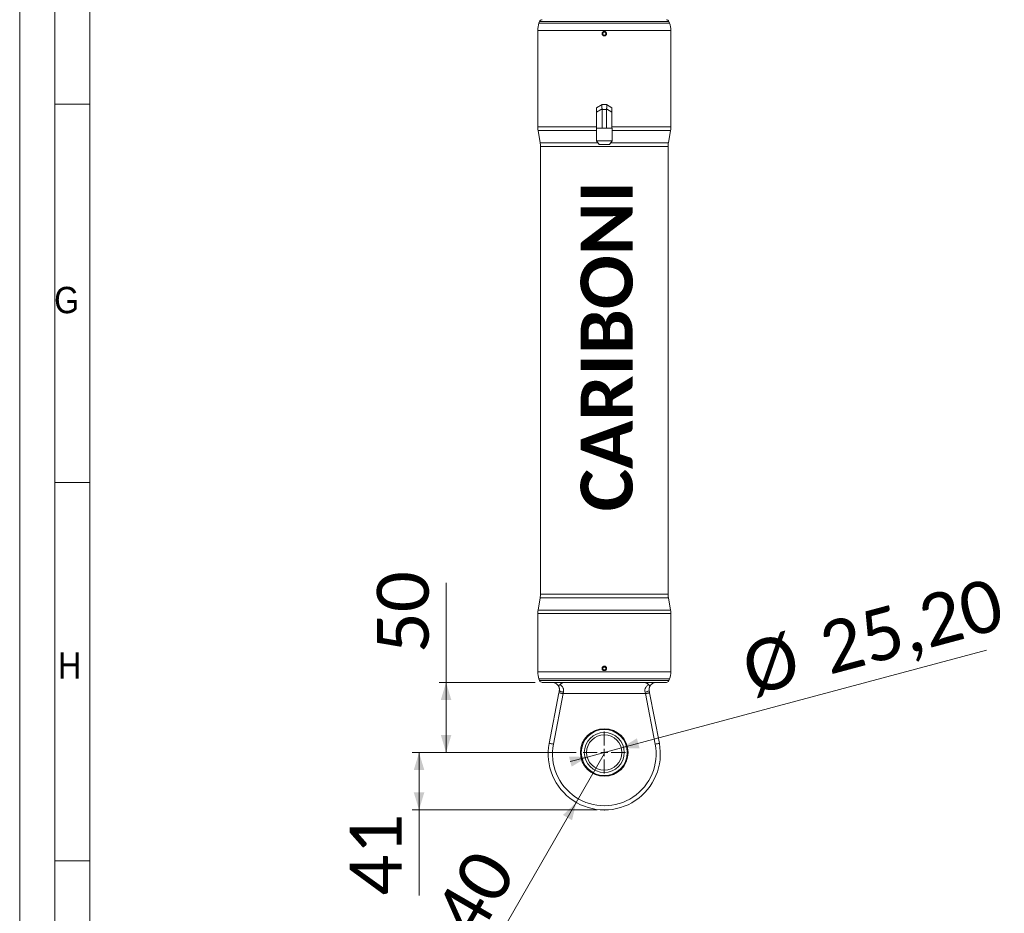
# Model space of a CAD drawing. Header units: millimetres. Extents: x 50 to 4179, y 50 to 2920.
# Tile 4 of 16: x 50 to 752, y 672 to 1310. Entities that reach past the tile are written whole.
import ezdxf

# ---------------------------------------------------------------- set-up
doc = ezdxf.new("R2010")
doc.units = ezdxf.units.MM
doc.header["$LTSCALE"] = 5
doc.header["$PDSIZE"] = -1
doc.linetypes.add('SLD-Solido', pattern=[0])
doc.styles.add('SLDTEXTSTYLE0', font='CALIBRIB.TTF')
doc.styles.add('SLDTEXTSTYLE1', font='GOTHIC.TTF', dxfattribs={"width": 0.913})
doc.styles.add('SLDTEXTSTYLE4', font='CALIBRI.TTF')
doc.dimstyles.new('SLDDIMSTYLE0', dxfattribs={"dimtxt": 37.041667, "dimasz": 12.5, "dimexe": 0, "dimexo": 0.0625, "dimgap": 9.260417, "dimtad": 1, "dimrnd": 1e-09, "dimzin": 12, "dimdsep": 46, "dimtxsty": 'SLDTEXTSTYLE0', "dimsah": 1, "dimcen": 0.09, "dimadec": 0, "dimazin": 3, "dimtfac": 1, "dimtofl": 0, "dimtmove": 0, "dimatfit": 3, "dimfxl": 0, "dimfrac": 2, "dimtolj": 1, "dimtzin": 12, "dimarcsym": 0})
doc.dimstyles.new('SLDDIMSTYLE1', dxfattribs={"dimtxt": 37.041667, "dimasz": 12.5, "dimexe": 0, "dimexo": 0.0625, "dimgap": 9.260417, "dimtad": 1, "dimrnd": 1e-09, "dimzin": 12, "dimdsep": 46, "dimtxsty": 'SLDTEXTSTYLE0', "dimsah": 1, "dimcen": 0, "dimadec": 0, "dimazin": 3, "dimtfac": 1, "dimtmove": 0, "dimatfit": 3, "dimfxl": 0, "dimfrac": 2, "dimtolj": 1, "dimtzin": 12, "dimarcsym": 0})
doc.dimstyles.new('SLDDIMSTYLE3', dxfattribs={"dimtxt": 37.041667, "dimasz": 12.5, "dimexe": 0, "dimexo": 0.0625, "dimgap": 9.260417, "dimtad": 1, "dimrnd": 1e-09, "dimzin": 12, "dimdsep": 46, "dimtxsty": 'SLDTEXTSTYLE0', "dimsah": 1, "dimcen": 0, "dimadec": 0, "dimazin": 3, "dimtfac": 1, "dimtofl": 0, "dimtmove": 0, "dimatfit": 3, "dimfxl": 0, "dimfrac": 2, "dimtolj": 1, "dimtzin": 12, "dimarcsym": 0})

# ---------------------------------------------------------------- blocks, each defined once
blk = doc.blocks.new('_D_2')
at = {"color": 7, "linetype": 'SLD-Solido', "lineweight": 0}
for p, q in [((446.97, 787.22), (329.91, 787.22)), ((334.91, 746.22), (334.91, 787.22)), ((462.07, 746.22), (329.91, 746.22)), ((334.91, 746.22), (334.91, 685.05))]:
    blk.add_line(p, q, dxfattribs=at)
for points in [[(334.91, 787.22), (331.16, 774.72), (338.66, 774.72)], [(334.91, 746.22), (338.66, 758.72), (331.16, 758.72)]]:
    blk.add_solid(points, dxfattribs=at)
at = {"color": 7, "linetype": 'SLD-Solido', "lineweight": 0, "insert": (285.52, 685.05), "char_height": 37.042, "attachment_point": 1, "rotation": 90, "style": 'SLDTEXTSTYLE4'}
blk.add_mtext('41', dxfattribs=at)
blk = doc.blocks.new('_D_3')
at = {"color": 7, "linetype": 'SLD-Solido', "lineweight": 0}
for p, q in [((479.24, 790.48), (739.69, 860.27)), ((479.24, 790.48), (454.9, 783.96)), ((454.9, 783.96), (442.82, 780.73))]:
    blk.add_line(p, q, dxfattribs=at)
for points in [[(479.24, 790.48), (492.28, 790.1), (490.34, 797.34)], [(454.9, 783.96), (441.85, 784.35), (443.79, 777.1)]]:
    blk.add_solid(points, dxfattribs=at)
at = {"color": 7, "linetype": 'SLD-Solido', "lineweight": 0, "char_height": 37.042, "attachment_point": 1, "rotation": 15, "style": 'SLDTEXTSTYLE4'}
for s, insert in [('25,20', (617.94, 878.39)), ('%%c', (562.61, 863.56))]:
    blk.add_mtext(s, dxfattribs=dict(at, insert=insert))
blk = doc.blocks.new('_D_7')
at = {"color": 7, "linetype": 'SLD-Solido', "lineweight": 0}
for p, q in [((354.2, 837.22), (354.2, 908.2)), ((417.79, 837.22), (349.2, 837.22)), ((354.2, 787.22), (354.2, 837.22)), ((446.97, 787.22), (349.2, 787.22))]:
    blk.add_line(p, q, dxfattribs=at)
for points in [[(354.2, 837.22), (350.45, 824.72), (357.95, 824.72)], [(354.2, 787.22), (357.95, 799.72), (350.45, 799.72)]]:
    blk.add_solid(points, dxfattribs=at)
at = {"color": 7, "linetype": 'SLD-Solido', "lineweight": 0, "insert": (304.81, 858.12), "char_height": 37.042, "attachment_point": 1, "rotation": 90, "style": 'SLDTEXTSTYLE4'}
blk.add_mtext('50', dxfattribs=at)
blk = doc.blocks.new('_D_8')
at = {"color": 7, "linetype": 'SLD-Solido', "lineweight": 0}
for q in [(467.07, 786.22), (370.3, 618.62)]:
    blk.add_line((447.07, 751.58), q, dxfattribs=at)
blk.add_solid([(447.07, 751.58), (437.57, 742.63), (444.06, 738.88)], dxfattribs=at)
at = {"color": 7, "linetype": 'SLD-Solido', "lineweight": 0, "insert": (328, 643.05), "char_height": 37.042, "attachment_point": 1, "rotation": 60, "style": 'SLDTEXTSTYLE4'}
blk.add_mtext('R40', dxfattribs=at)
blk = doc.blocks.new('SW_CENTERMARKSYMBOL_0')
at = {"color": 0, "linetype": 'SLD-Solido', "lineweight": 0}
for p, q in [((0, 5), (0, 15.1)), ((-5, 0), (-15.1, 0)), ((0, 0), (-2.5, 0)), ((0, 0), (0, 2.5)), ((0, 0), (0, -2.5)), ((0, 0), (2.5, 0)), ((5, 0), (15.1, 0)), ((0, -5), (0, -15.1))]:
    blk.add_line(p, q, dxfattribs=at)

msp = doc.modelspace()

# ---------------------------------------------------------------- linework, layer by layer
at = {"color": 7, "linetype": 'SLD-Solido', "lineweight": 0}
for p, q in [((50, 2920), (50, 50)), ((75, 2895), (75, 75)), ((100, 1250), (75, 1250)), ((75, 980), (100, 980)), ((75, 710), (100, 710))]:
    msp.add_line(p, q, dxfattribs=at)
at = {"color": 7, "linetype": 'SLD-Solido', "lineweight": 15}
for p, q in [((100, 2870), (100, 100)), ((420.907, 1308.907), (420.471, 1307.708)), ((513.662, 1307.708), (513.225, 1308.907)), ((419.566, 1302.578), (419.566, 1233.788)), ((466.489, 1301.223), (465.912, 1300.223)), ((465.912, 1300.223), (466.489, 1299.223)), ((467.644, 1301.223), (466.489, 1301.223)), ((468.221, 1300.223), (467.644, 1301.223)), ((467.644, 1299.223), (468.221, 1300.223)), ((514.566, 1233.788), (514.566, 1302.578)), ((466.489, 1299.223), (467.644, 1299.223)), ((461.566, 1247.398), (465.542, 1249.694)), ((461.566, 1244.223), (461.566, 1247.398)), ((465.542, 1246.518), (461.566, 1244.223)), ((461.566, 1244.223), (461.566, 1232.723)), ((465.542, 1249.694), (465.593, 1249.723)), ((465.593, 1249.723), (468.54, 1249.723)), ((465.593, 1246.056), (465.593, 1232.723)), ((468.54, 1246.056), (465.593, 1246.056)), ((468.54, 1246.056), (468.54, 1232.723)), ((468.591, 1249.694), (472.566, 1247.398)), ((472.566, 1244.223), (468.591, 1246.518)), ((472.566, 1247.398), (472.566, 1244.223)), ((472.566, 1244.223), (472.566, 1232.723)), ((419.794, 1231.183), (421.338, 1222.425)), ((461.51, 1232.723), (461.51, 1223.804)), ((461.51, 1232.723), (461.566, 1232.723)), ((461.566, 1232.723), (463.633, 1232.723)), ((463.633, 1232.723), (464.999, 1232.723)), ((464.999, 1232.723), (465.593, 1232.723)), ((465.593, 1232.723), (466.278, 1232.723)), ((466.278, 1232.723), (467.855, 1232.723)), ((467.855, 1232.723), (468.54, 1232.723)), ((469.133, 1232.723), (468.54, 1232.723)), ((469.133, 1232.723), (470.499, 1232.723)), ((472.566, 1232.723), (470.499, 1232.723)), ((472.566, 1232.723), (472.623, 1232.723)), ((472.623, 1223.804), (472.623, 1232.723)), ((512.794, 1222.425), (514.338, 1231.183)), ((461.51, 1223.804), (463.455, 1221.223)), ((461.51, 1223.804), (472.623, 1223.804)), ((470.678, 1221.223), (472.623, 1223.804)), ((421.566, 1219.821), (421.566, 900.283)), ((470.678, 1221.223), (463.455, 1221.223)), ((512.566, 900.283), (512.566, 1219.821)), ((421.338, 897.678), (419.794, 888.92)), ((514.338, 888.92), (512.794, 897.678)), ((419.566, 886.315), (419.566, 844.868)), ((514.566, 844.868), (514.566, 886.315)), ((466.489, 848.223), (465.912, 847.223)), ((465.912, 847.223), (466.489, 846.223)), ((467.644, 848.223), (466.489, 848.223)), ((466.489, 846.223), (467.644, 846.223)), ((468.221, 847.223), (467.644, 848.223)), ((467.644, 846.223), (468.221, 847.223)), ((420.471, 839.737), (420.907, 838.539)), ((511.346, 837.223), (422.787, 837.223)), ((513.225, 838.539), (513.662, 839.737)), ((427.782, 793.755), (434.69, 829.788)), ((437.637, 829.223), (430.728, 793.19)), ((496.496, 829.223), (437.637, 829.223)), ((503.404, 793.19), (496.496, 829.223)), ((499.442, 829.788), (506.351, 793.755))]:
    msp.add_line(p, q, dxfattribs=at)
at = {"color": 8, "linetype": 'SLD-Solido', "lineweight": 15}
for p, q in [((420.471, 1307.708), (513.662, 1307.708)), ((513.225, 1308.907), (420.907, 1308.907)), ((514.566, 1302.578), (419.566, 1302.578)), ((419.566, 1233.788), (461.566, 1233.788)), ((461.51, 1231.183), (419.794, 1231.183)), ((472.566, 1233.788), (514.566, 1233.788)), ((514.338, 1231.183), (472.623, 1231.183)), ((421.338, 1222.425), (462.549, 1222.425)), ((471.584, 1222.425), (512.794, 1222.425)), ((512.566, 1219.821), (421.566, 1219.821)), ((421.566, 900.283), (512.566, 900.283)), ((512.794, 897.678), (421.338, 897.678)), ((514.566, 886.315), (419.566, 886.315)), ((419.794, 888.92), (514.338, 888.92)), ((419.566, 844.868), (514.566, 844.868)), ((513.662, 839.737), (420.471, 839.737)), ((420.907, 838.539), (513.225, 838.539))]:
    msp.add_line(p, q, dxfattribs=at)
at = {"color": 7, "linetype": 'SLD-Solido', "lineweight": 15, "flags": 128}
for points in [[(468.54, 1249.723), (468.546, 1249.72), (468.563, 1249.71), (468.591, 1249.694)], [(434.69, 829.788), (434.786, 830.287), (434.882, 830.785), (434.977, 831.281)], [(434.69, 829.788), (434.747, 829.777), (434.915, 829.745), (435.187, 829.693), (435.553, 829.622), (436, 829.537), (436.509, 829.439), (437.062, 829.333), (437.637, 829.223)], [(437.923, 830.309), (437.828, 829.948), (437.733, 829.586), (437.637, 829.223)], [(496.496, 829.223), (496.4, 829.586), (496.305, 829.948), (496.209, 830.309)], [(499.442, 829.788), (499.386, 829.777), (499.218, 829.745), (498.946, 829.693), (498.579, 829.622), (498.133, 829.537), (497.623, 829.439), (497.071, 829.333), (496.496, 829.223)], [(499.156, 831.281), (499.251, 830.785), (499.346, 830.287), (499.442, 829.788)], [(427.782, 793.755), (427.838, 793.744), (428.006, 793.712), (428.278, 793.66), (428.645, 793.59), (429.091, 793.504), (429.601, 793.406), (430.153, 793.3), (430.728, 793.19)], [(506.351, 793.755), (506.294, 793.744), (506.126, 793.712), (505.854, 793.66), (505.488, 793.59), (505.041, 793.504), (504.532, 793.406), (503.979, 793.3), (503.404, 793.19)]]:
    msp.add_lwpolyline(points, dxfattribs=at)
at = {"color": 7, "linetype": 'SLD-Solido', "lineweight": 15}
for centre, radius in [((467.066, 1300.223), 1.307), ((467.066, 847.223), 1.307), ((467.066, 787.223), 17), ((467.066, 787.223), 16.425), ((467.066, 787.223), 14.283), ((467.066, 787.223), 12.6)]:
    msp.add_circle(centre, radius, dxfattribs=at)
for centre, radius, start, end in [((434.566, 1302.578), 15, 160, 180), ((422.787, 1308.223), 2, 90, 160), ((511.346, 1308.223), 2, 20, 90), ((499.566, 1302.578), 15, 0, 20), ((434.566, 1233.788), 15, 180, 190), ((499.566, 1233.788), 15, 350, 0), ((406.566, 1219.82), 15, 0, 10), ((527.566, 1219.82), 15, 170, 180), ((406.566, 900.283), 15, 350, 0), ((527.566, 900.283), 15, 180, 190), ((434.566, 886.315), 15, 170, 180), ((499.566, 886.315), 15, 0, 10), ((434.566, 844.868), 15, 180, 200), ((499.566, 844.868), 15, 340, 0), ((422.787, 839.223), 2, 200, 270), ((511.346, 839.223), 2, 270, 340), ((438.319, 836.458), 6.161, 237.154242, 266.320674), ((495.814, 836.458), 6.161, 273.679326, 302.845758), ((467.066, 786.223), 40, 169.146301, 10.853699), ((467.066, 786.223), 37, 169.146301, 10.853699)]:
    msp.add_arc(centre, radius, start, end, dxfattribs=at)
for centre, major_axis, ratio, start_param, end_param in [((466.575, 1246.056), (-0.981, 3.659), 0.236068, 0.0631701, 1.3812861), ((459.242, 1246.056), (6.351, 0), 0.5773503, 0, 0.1263401), ((474.891, 1246.056), (6.351, 0), 0.5773503, 3.0152525, 3.1415927), ((467.558, 1246.056), (0.981, 3.659), 0.236068, 4.9018992, 6.2200152)]:
    msp.add_ellipse(centre, major_axis=major_axis, ratio=ratio, start_param=start_param, end_param=end_param, dxfattribs=at)
for points, knots in [([(467.066, 1301.823), (467.11, 1301.822), (467.199, 1301.82), (467.33, 1301.803), (467.463, 1301.775), (467.636, 1301.723), (467.801, 1301.649), (467.954, 1301.556), (468.1, 1301.45), (468.231, 1301.326), (468.346, 1301.187), (468.423, 1301.075), (468.49, 1300.957), (468.546, 1300.837), (468.593, 1300.709), (468.64, 1300.535), (468.665, 1300.356), (468.668, 1300.176), (468.655, 1299.997), (468.619, 1299.82), (468.562, 1299.649), (468.491, 1299.484), (468.398, 1299.329), (468.288, 1299.187), (468.166, 1299.055), (468.027, 1298.938), (467.876, 1298.841), (467.717, 1298.756), (467.548, 1298.693), (467.373, 1298.651), (467.195, 1298.624), (467.014, 1298.619), (466.835, 1298.638), (466.659, 1298.671), (466.487, 1298.727), (466.324, 1298.803), (466.168, 1298.893), (466.024, 1299.003), (465.896, 1299.129), (465.808, 1299.232), (465.728, 1299.342), (465.66, 1299.456), (465.6, 1299.578), (465.534, 1299.746), (465.491, 1299.921), (465.469, 1300.1), (465.463, 1300.28), (465.48, 1300.459), (465.518, 1300.635), (465.572, 1300.807), (465.647, 1300.971), (465.742, 1301.124), (465.849, 1301.268), (465.975, 1301.399), (466.115, 1301.512), (466.264, 1301.612), (466.425, 1301.693), (466.595, 1301.754), (466.738, 1301.791), (466.897, 1301.818), (467.01, 1301.821), (467.066, 1301.823)], [0, 0, 0, 0, 0.0131849, 0.0263688, 0.0395551, 0.0536924, 0.0800369, 0.0932257, 0.1073624, 0.1337122, 0.1469036, 0.1610519, 0.1742425, 0.1874306, 0.2006261, 0.2147686, 0.2411245, 0.2543076, 0.2684508, 0.2947869, 0.3079735, 0.322106, 0.3484506, 0.3616375, 0.3757731, 0.4021387, 0.415329, 0.4294699, 0.4558325, 0.4690237, 0.4831675, 0.5095148, 0.5226994, 0.5368377, 0.5631788, 0.5763579, 0.5904961, 0.6168448, 0.6300311, 0.6441689, 0.6573654, 0.6705556, 0.6837446, 0.697894, 0.7242483, 0.7374425, 0.7515819, 0.777928, 0.7911105, 0.8052441, 0.8315863, 0.8447719, 0.8589111, 0.8852677, 0.8984543, 0.9125985, 0.9389559, 0.9521486, 0.9662938, 0.9830524, 1, 1, 1, 1]), ([(467.066, 848.823), (467.246, 848.805), (467.606, 848.77), (468.085, 848.494), (468.449, 848.088), (468.657, 847.581), (468.686, 847.035), (468.532, 846.509), (468.214, 846.064), (467.766, 845.75), (467.239, 845.601), (466.692, 845.636), (466.188, 845.849), (465.783, 846.217), (465.522, 846.698), (465.436, 847.239), (465.533, 847.777), (465.803, 848.254), (466.215, 848.612), (466.661, 848.797), (466.953, 848.816), (467.066, 848.823)], [0, 0, 0, 0, 0.0536675, 0.1073354, 0.1610221, 0.2147254, 0.2683941, 0.3220594, 0.3757253, 0.4294194, 0.483114, 0.5367822, 0.5904383, 0.6441175, 0.6978185, 0.7515046, 0.8051652, 0.8588212, 0.9125075, 0.9662063, 1, 1, 1, 1]), ([(430.066, 837.223), (430.071, 837.223), (430.079, 837.223), (430.15, 837.222), (430.264, 837.22), (430.424, 837.211), (430.632, 837.193), (430.888, 837.157), (431.192, 837.099), (431.798, 836.931), (432.713, 836.621), (433.613, 835.713), (433.947, 835.375)], [0, 0, 0, 0, 0.0747832, 0.1497514, 0.2248124, 0.3000609, 0.3763934, 0.4528341, 0.529632, 0.6065745, 0.8537145, 1, 1, 1, 1]), ([(435.488, 835.683), (435.671, 835.882), (436.042, 836.282), (436.737, 836.747), (437.568, 837.085), (438.328, 837.212), (438.787, 837.221), (438.906, 837.223)], [0, 0, 0, 0, 0.1965051, 0.3963618, 0.6503878, 0.9095636, 1, 1, 1, 1]), ([(495.227, 837.223), (495.441, 837.216), (495.871, 837.202), (496.492, 837.082), (497.093, 836.88), (497.656, 836.58), (498.181, 836.193), (498.49, 835.854), (498.645, 835.683)], [0, 0, 0, 0, 0.1638272, 0.3287582, 0.4975972, 0.6680197, 0.833044, 1, 1, 1, 1]), ([(500.185, 835.375), (500.353, 835.562), (500.826, 836.089), (501.583, 836.591), (502.24, 836.89), (502.831, 837.078), (503.237, 837.159), (503.555, 837.198), (503.751, 837.214), (503.901, 837.221), (504.005, 837.223), (504.058, 837.223), (504.064, 837.223), (504.066, 837.223)], [0, 0, 0, 0, 0.0737699, 0.2076075, 0.3444497, 0.418503, 0.5670359, 0.642228, 0.7175244, 0.7934696, 0.8697103, 0.9460489, 1, 1, 1, 1]), ([(433.947, 835.375), (434.071, 835.264), (434.317, 835.042), (434.807, 835.092), (435.203, 835.359), (435.44, 835.629), (435.488, 835.683)], [0, 0, 0, 0, 0.26267253, 0.52371933, 0.90401338, 1, 1, 1, 1]), ([(434.977, 831.281), (434.995, 831.389), (435.033, 831.605), (435.061, 831.929), (435.07, 832.249), (435.06, 832.516), (435.036, 832.795), (434.996, 833.083), (434.926, 833.417), (434.836, 833.735), (434.717, 834.072), (434.592, 834.355), (434.456, 834.622), (434.325, 834.847), (434.152, 835.112), (434.022, 835.279), (433.947, 835.375)], [0, 0, 0, 0, 0.0597013, 0.1199606, 0.1818942, 0.244363, 0.2786419, 0.3526587, 0.4272442, 0.5032953, 0.5797358, 0.6835753, 0.735665, 0.8146176, 0.8937602, 1, 1, 1, 1]), ([(435.488, 835.683), (435.596, 835.609), (435.812, 835.459), (436.156, 835.184), (436.453, 834.915), (436.703, 834.657), (436.884, 834.452), (437.058, 834.236), (437.224, 834.007), (437.381, 833.766), (437.584, 833.412), (437.784, 832.972), (437.943, 832.458), (438.044, 831.941), (438.075, 831.472), (438.055, 831.04), (438.019, 830.754), (437.973, 830.509), (437.94, 830.376), (437.923, 830.309)], [0, 0, 0, 0, 0.0690049, 0.1381488, 0.2291781, 0.2748504, 0.3207062, 0.3668642, 0.4134838, 0.4604238, 0.5074885, 0.610626, 0.6883007, 0.7551639, 0.8474877, 0.8943432, 0.94188, 0.9708901, 1, 1, 1, 1]), ([(496.209, 830.309), (496.132, 830.756), (496.033, 831.327), (496.148, 832.432), (496.637, 833.816), (497.648, 834.968), (498.431, 835.53), (498.645, 835.683)], [0, 0, 0, 0, 0.191691, 0.2448917, 0.4923442, 0.8613613, 1, 1, 1, 1]), ([(498.645, 835.683), (498.759, 835.561), (498.99, 835.312), (499.313, 835.129), (499.591, 835.067), (499.808, 835.093), (500.011, 835.189), (500.126, 835.312), (500.185, 835.375)], [0, 0, 0, 0, 0.2251068, 0.4584159, 0.5995254, 0.7440943, 0.8700451, 1, 1, 1, 1]), ([(500.185, 835.375), (500.112, 835.281), (499.966, 835.094), (499.796, 834.829), (499.667, 834.602), (499.543, 834.361), (499.418, 834.078), (499.299, 833.743), (499.219, 833.462), (499.145, 833.128), (499.095, 832.804), (499.069, 832.458), (499.064, 832.173), (499.075, 831.877), (499.104, 831.578), (499.139, 831.378), (499.156, 831.281)], [0, 0, 0, 0, 0.1040431, 0.2084105, 0.2612309, 0.3141335, 0.4202646, 0.4945126, 0.5690986, 0.6212738, 0.7213446, 0.7767099, 0.8323899, 0.8891746, 0.9464145, 1, 1, 1, 1])]:
    msp.add_open_spline(points, degree=3, knots=knots, dxfattribs=at)
at = {"color": 7, "linetype": 'Continuous', "lineweight": 0}
msp.add_point((467.066, 746.223), dxfattribs=at)

# ---------------------------------------------------------------- block references
at = {"color": 7, "linetype": 'SLD-Solido', "lineweight": 0}
msp.add_blockref('SW_CENTERMARKSYMBOL_0', (467.066, 787.223), dxfattribs=at)

# ---------------------------------------------------------------- texts
at = {"color": 7, "linetype": 'Continuous', "lineweight": 0, "insert": (450.198, 959.294), "char_height": 37.0417, "attachment_point": 1, "rotation": 90, "style": 'SLDTEXTSTYLE0'}
msp.add_mtext('CARIBONI', dxfattribs=at)
at = {"color": 7, "linetype": 'Continuous', "lineweight": 0, "char_height": 18.81, "attachment_point": 1, "style": 'SLDTEXTSTYLE1'}
for s, insert in [('G', (74.578, 1119.547)), ('H', (77.337, 858.748))]:
    msp.add_mtext(s, dxfattribs=dict(at, insert=insert))

# ---------------------------------------------------------------- dimensions: what is measured, and where the dimension line sits
at = {"color": 7, "linetype": 'SLD-Solido', "lineweight": 0}
for base, p1, p2, picture, middle in [((354.196, 837.223), (451.966, 787.223), (422.787, 837.223), '_D_7', (354.196, 883.16)), ((334.909, 787.223), (467.066, 746.223), (451.966, 787.223), '_D_2', (334.909, 710.09))]:
    dim = msp.add_linear_dim(base=base, p1=p1, p2=p2, angle=90, dimstyle='SLDDIMSTYLE0', dxfattribs=at)
    dim.commit()
    dim.dimension.update_dxf_attribs({"geometry": picture, "text_midpoint": middle, "dimtype": 160})
dim = msp.add_diameter_dim_2p(p1=(479.237, 790.484), p2=(454.896, 783.962), dimstyle='SLDDIMSTYLE1', dxfattribs=at)
dim.commit()
dim.dimension.update_dxf_attribs({"geometry": '_D_3', "text_midpoint": (659.823, 838.872), "dimtype": 163})
dim = msp.add_radius_dim(center=(467.066, 786.223), mpoint=(447.066, 751.582), dimstyle='SLDDIMSTYLE3', dxfattribs=at)
dim.commit()
dim.dimension.update_dxf_attribs({"geometry": '_D_8', "text_midpoint": (388.361, 649.901), "dimtype": 164})

doc.saveas('drawing.dxf')
